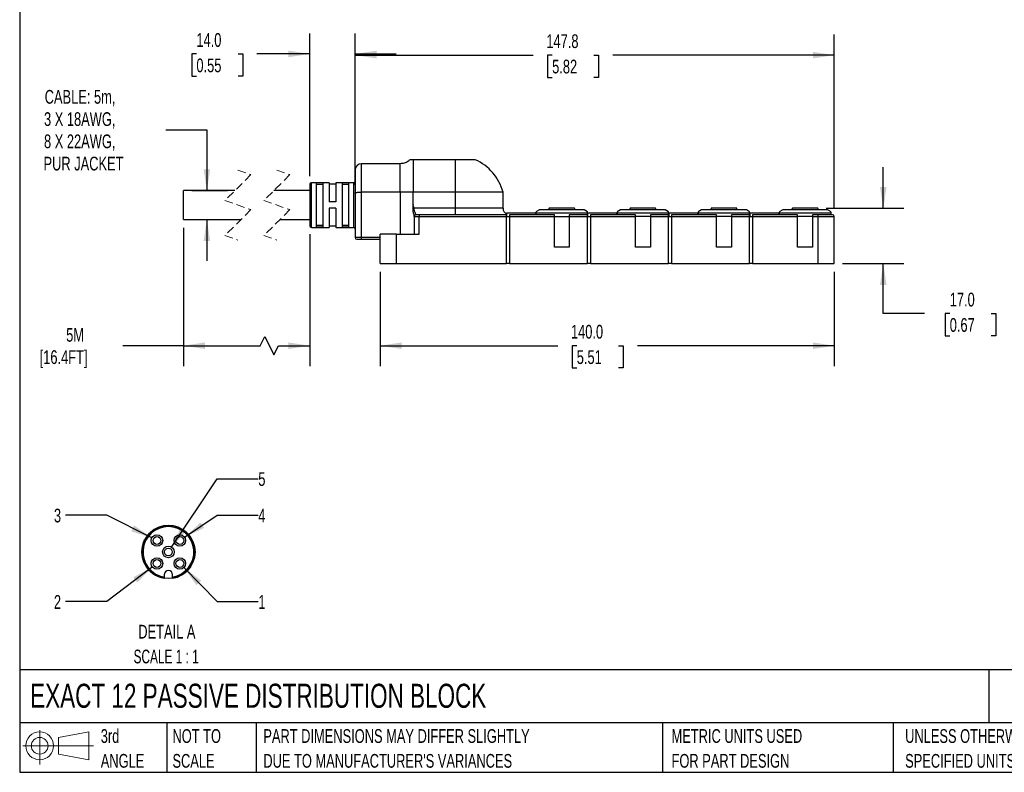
# Model space of a CAD drawing. Header units: millimetres. Extents: x 13 to 546, y 13 to 419.
# Tile 1 of 11: x 13 to 316, y 13 to 245. Entities that reach past the tile are written whole.
import ezdxf

# ---------------------------------------------------------------- set-up
doc = ezdxf.new("R2010")
doc.units = ezdxf.units.MM
doc.header["$LTSCALE"] = 2
doc.linetypes.add('SLD-Dashed', pattern=[1.905, 1.27, -0.635])
doc.linetypes.add('SLD-Solid', pattern=[0])
doc.layers.add('DIMENSIONS', color=140, linetype='SLD-Solid', lineweight=25)
doc.layers.add('TEXT', color=140, linetype='SLD-Solid', lineweight=25)
doc.layers.add('SLD-DEFPOINTS', color=7, linetype='Continuous')
doc.styles.add('SLDTEXTSTYLE0', font='TXT', dxfattribs={"width": 0.7})
doc.styles.add('SLDTEXTSTYLE2', font='TXT', dxfattribs={"width": 0.645455})
doc.dimstyles.new('SLDDIMSTYLE0', dxfattribs={"dimtxt": 4.316016, "dimasz": 6.604, "dimexe": 0, "dimexo": 0.0625, "dimgap": 1.079004, "dimtad": 0, "dimtih": 1, "dimtoh": 1, "dimdec": 1, "dimrnd": 1e-09, "dimzin": 4, "dimdsep": 46, "dimtxsty": 'SLDTEXTSTYLE0', "dimsah": 1, "dimcen": 0.09, "dimadec": 0, "dimazin": 1, "dimtfac": 1, "dimtdec": 1, "dimtofl": 0, "dimtmove": 0, "dimatfit": 3, "dimfxl": 0, "dimfrac": 2, "dimtolj": 1, "dimtzin": 12, "dimarcsym": 0})
doc.dimstyles.new('SLDDIMSTYLE1', dxfattribs={"dimtxt": 4.316016, "dimasz": 6.604, "dimexe": 0, "dimexo": 0.0625, "dimgap": 1.079004, "dimtad": 0, "dimtih": 1, "dimtoh": 1, "dimdec": 1, "dimrnd": 1e-09, "dimzin": 4, "dimdsep": 46, "dimtxsty": 'SLDTEXTSTYLE0', "dimsah": 1, "dimcen": 0.09, "dimadec": 0, "dimazin": 1, "dimtfac": 1, "dimtdec": 1, "dimtmove": 0, "dimatfit": 0, "dimfxl": 0, "dimfrac": 2, "dimtolj": 1, "dimtzin": 12, "dimarcsym": 0})
doc.dimstyles.new('SLDDIMSTYLE2', dxfattribs={"dimtxt": 4.316016, "dimasz": 6.604, "dimexe": 0, "dimexo": 0.0625, "dimgap": 1.079004, "dimtad": 0, "dimtih": 1, "dimtoh": 1, "dimdec": 1, "dimrnd": 1e-09, "dimzin": 12, "dimdsep": 46, "dimtxsty": 'SLDTEXTSTYLE0', "dimsah": 1, "dimcen": 0.09, "dimadec": 0, "dimazin": 3, "dimtfac": 1, "dimtdec": 1, "dimtofl": 0, "dimtmove": 0, "dimatfit": 3, "dimfxl": 0, "dimfrac": 2, "dimtolj": 1, "dimtzin": 12, "dimarcsym": 0})
doc.dimstyles.new('SLDDIMSTYLE3', dxfattribs={"dimtxt": 4.316016, "dimasz": 6.604, "dimexe": 0, "dimexo": 0.0625, "dimgap": 1.079004, "dimtad": 0, "dimtih": 1, "dimtoh": 1, "dimdec": 1, "dimrnd": 1e-09, "dimzin": 12, "dimdsep": 46, "dimtxsty": 'SLDTEXTSTYLE0', "dimsah": 1, "dimcen": 0.09, "dimadec": 0, "dimazin": 3, "dimtfac": 1, "dimtdec": 1, "dimtmove": 0, "dimatfit": 0, "dimfxl": 0, "dimfrac": 2, "dimtolj": 1, "dimtzin": 12, "dimarcsym": 0})
doc.dimstyles.new('SLDDIMSTYLE6', dxfattribs={"dimtxt": 4.316016, "dimasz": 6.604, "dimexe": 0, "dimexo": 0.0625, "dimgap": 1.079004, "dimtad": 0, "dimtih": 1, "dimtoh": 1, "dimdec": 1, "dimlfac": 0.5, "dimrnd": 1e-09, "dimzin": 12, "dimdsep": 46, "dimtxsty": 'SLDTEXTSTYLE0', "dimsah": 1, "dimcen": 0, "dimadec": 0, "dimazin": 3, "dimtfac": 1, "dimtdec": 1, "dimtofl": 0, "dimtmove": 0, "dimatfit": 3, "dimfxl": 0, "dimfrac": 2, "dimtolj": 1, "dimtzin": 12, "dimarcsym": 0})

# ---------------------------------------------------------------- blocks, each defined once
blk = doc.blocks.new('Block11')
at = {"color": 7, "linetype": 'SLD-Solid', "lineweight": 18}
for p, q in [((5.18, 10.62), (5.18, 0)), ((10.96, 8.33), (20.35, 10.06)), ((20.35, 10.06), (20.35, 1.46)), ((10.96, 3.19), (10.96, 8.33)), ((0, 5.76), (21.75, 5.76)), ((10.96, 3.19), (20.35, 1.46))]:
    blk.add_line(p, q, dxfattribs=at)
for radius in [4.3, 2.57]:
    blk.add_circle((5.18, 5.76), radius, dxfattribs=at)
blk = doc.blocks.new('Block12')
at = {"layer": 'SLD-DEFPOINTS'}
blk.add_blockref('Block11', (0, 0), dxfattribs=at)
blk = doc.blocks.new('SW_NOTE_0_1')
at = {"layer": 'TEXT', "color": 0, "char_height": 4.2333, "attachment_point": 1, "style": 'SLDTEXTSTYLE0'}
for s, insert in [('UNLESS OTHERWISE', (0, 5.46)), ('SPECIFIED UNITS ARE:', (0, -2.19))]:
    blk.add_mtext(s, dxfattribs=dict(at, insert=insert))
blk = doc.blocks.new('SW_NOTE_0_2')
at = {"layer": 'TEXT', "color": 0, "char_height": 4.2333, "attachment_point": 1, "style": 'SLDTEXTSTYLE0'}
for s, insert in [('PART DIMENSIONS MAY DIFFER SLIGHTLY', (0, 5.46)), ("DUE TO MANUFACTURER'S VARIANCES", (0, -2.19))]:
    blk.add_mtext(s, dxfattribs=dict(at, insert=insert))
blk = doc.blocks.new('SW_NOTE_0_3')
at = {"layer": 'TEXT', "color": 0, "char_height": 4.233, "attachment_point": 1, "style": 'SLDTEXTSTYLE0'}
for s, insert in [('NOT TO', (0, 5.46)), ('SCALE', (0, -2.19))]:
    blk.add_mtext(s, dxfattribs=dict(at, insert=insert))
blk = doc.blocks.new('SW_NOTE_0_4')
at = {"layer": 'TEXT', "color": 0, "char_height": 4.233, "attachment_point": 1, "style": 'SLDTEXTSTYLE0'}
for s, insert in [('3rd', (0, 5.46)), ('ANGLE', (0, -2.19))]:
    blk.add_mtext(s, dxfattribs=dict(at, insert=insert))
blk = doc.blocks.new('SW_NOTE_0_5')
at = {"layer": 'TEXT', "color": 0, "char_height": 4.2333, "attachment_point": 1, "style": 'SLDTEXTSTYLE0'}
for s, insert in [('METRIC UNITS USED', (0, 5.46)), ('FOR PART DESIGN', (0, -2.19))]:
    blk.add_mtext(s, dxfattribs=dict(at, insert=insert))
blk = doc.blocks.new('_D')
at = {"layer": 'DIMENSIONS'}
for p, q in [((123.89, 167.04), (123.89, 137.87)), ((263.89, 167.04), (263.89, 137.87)), ((123.89, 144.22), (178.63, 144.22)), ((184.48, 144.22), (183.03, 144.22)), ((183.03, 144.22), (183.03, 137.36)), ((197.31, 144.22), (198.76, 144.22)), ((198.76, 144.22), (198.76, 137.36)), ((263.89, 144.22), (203.16, 144.22)), ((183.03, 137.36), (184.48, 137.36)), ((198.76, 137.36), (197.31, 137.36))]:
    blk.add_line(p, q, dxfattribs=at)
for points in [[(123.89, 144.22), (130.49, 143.21), (130.49, 145.24)], [(263.89, 144.22), (257.28, 145.24), (257.28, 143.21)]]:
    blk.add_solid(points, dxfattribs=at)
at = {"layer": 'DIMENSIONS', "char_height": 4.233, "attachment_point": 1, "style": 'SLDTEXTSTYLE0'}
for s, insert in [('140.0', (182.69, 150.65)), ('5.51', (184.48, 142.82))]:
    blk.add_mtext(s, dxfattribs=dict(at, insert=insert))
blk = doc.blocks.new('_D_1')
at = {"layer": 'DIMENSIONS'}
for p, q in [((279.01, 186.58), (279.01, 199.28)), ((261.34, 186.58), (285.36, 186.58)), ((266.43, 169.58), (285.36, 169.58)), ((279.01, 154.15), (279.01, 169.58)), ((291.71, 154.15), (279.01, 154.15)), ((299.49, 154.15), (298.04, 154.15)), ((298.04, 154.15), (298.04, 147.29)), ((312.31, 154.15), (313.76, 154.15)), ((313.76, 154.15), (313.76, 147.29)), ((298.04, 147.29), (299.49, 147.29)), ((313.76, 147.29), (312.31, 147.29))]:
    blk.add_line(p, q, dxfattribs=at)
for points in [[(279.01, 186.58), (280.02, 193.19), (277.99, 193.19)], [(279.01, 169.58), (277.99, 162.98), (280.02, 162.98)]]:
    blk.add_solid(points, dxfattribs=at)
at = {"layer": 'DIMENSIONS', "char_height": 4.233, "attachment_point": 1, "style": 'SLDTEXTSTYLE0'}
for s, insert in [('17.0', (299.49, 160.57)), ('0.67', (299.49, 152.74))]:
    blk.add_mtext(s, dxfattribs=dict(at, insert=insert))
blk = doc.blocks.new('_D_2')
at = {"layer": 'DIMENSIONS'}
for p, q in [((116.14, 193.79), (116.14, 240.16)), ((263.89, 186.62), (263.89, 240.16)), ((116.14, 233.81), (171.04, 233.81)), ((176.89, 233.81), (175.44, 233.81)), ((175.44, 233.81), (175.44, 226.95)), ((189.72, 233.81), (191.17, 233.81)), ((191.17, 233.81), (191.17, 226.95)), ((263.89, 233.81), (195.57, 233.81)), ((175.44, 226.95), (176.89, 226.95)), ((191.17, 226.95), (189.72, 226.95))]:
    blk.add_line(p, q, dxfattribs=at)
for points in [[(116.14, 233.81), (122.74, 232.79), (122.74, 234.83)], [(263.89, 233.81), (257.28, 234.83), (257.28, 232.79)]]:
    blk.add_solid(points, dxfattribs=at)
at = {"layer": 'DIMENSIONS', "char_height": 4.233, "attachment_point": 1, "style": 'SLDTEXTSTYLE0'}
for s, insert in [('147.8', (175.1, 240.23)), ('5.82', (176.89, 232.41))]:
    blk.add_mtext(s, dxfattribs=dict(at, insert=insert))
blk = doc.blocks.new('_D_3')
at = {"layer": 'DIMENSIONS'}
for p, q in [((102.14, 196.52), (102.14, 240.53)), ((116.14, 193.79), (116.14, 240.53)), ((67.19, 234.18), (65.74, 234.18)), ((65.74, 234.18), (65.74, 227.32)), ((80.02, 234.18), (81.47, 234.18)), ((81.47, 234.18), (81.47, 227.32)), ((102.14, 234.18), (85.87, 234.18)), ((116.14, 234.18), (128.84, 234.18)), ((65.74, 227.32), (67.19, 227.32)), ((81.47, 227.32), (80.02, 227.32))]:
    blk.add_line(p, q, dxfattribs=at)
for points in [[(102.14, 234.18), (95.53, 235.19), (95.53, 233.16)], [(116.14, 234.18), (122.74, 233.16), (122.74, 235.19)]]:
    blk.add_solid(points, dxfattribs=at)
at = {"layer": 'DIMENSIONS', "char_height": 4.233, "attachment_point": 1, "style": 'SLDTEXTSTYLE0'}
for s, insert in [('14.0', (67.19, 240.6)), ('0.55', (67.19, 232.77))]:
    blk.add_mtext(s, dxfattribs=dict(at, insert=insert))
blk = doc.blocks.new('_D_4')
at = {"layer": 'DIMENSIONS'}
for p, q in [((63.2, 180.59), (63.2, 137.87)), ((102.14, 178.64), (102.14, 137.87)), ((86.85, 144.22), (88.26, 147.05)), ((88.26, 147.05), (91.08, 141.4)), ((63.2, 144.22), (44.51, 144.22)), ((63.2, 144.22), (86.85, 144.22)), ((91.08, 141.4), (92.49, 144.22)), ((92.49, 144.22), (102.14, 144.22))]:
    blk.add_line(p, q, dxfattribs=at)
for points in [[(63.2, 144.22), (69.8, 143.21), (69.8, 145.24)], [(102.14, 144.22), (95.53, 145.24), (95.53, 143.21)]]:
    blk.add_solid(points, dxfattribs=at)
at = {"layer": 'DIMENSIONS', "char_height": 4.233, "attachment_point": 1, "style": 'SLDTEXTSTYLE0'}
for s, insert in [('5M', (27.03, 149.68)), ('[16.4FT]', (18.86, 142.82))]:
    blk.add_mtext(s, dxfattribs=dict(at, insert=insert))
blk = doc.blocks.new('_D_5')
at = {"layer": 'DIMENSIONS'}
for p, q in [((57.72, 210.75), (70.42, 210.75)), ((70.42, 210.75), (70.42, 192.03)), ((65.74, 192.03), (76.77, 192.03)), ((65.74, 183.13), (76.77, 183.13)), ((70.42, 183.13), (70.42, 170.43))]:
    blk.add_line(p, q, dxfattribs=at)
for points in [[(70.42, 192.03), (71.44, 198.64), (69.41, 198.64)], [(70.42, 183.13), (69.41, 176.53), (71.44, 176.53)]]:
    blk.add_solid(points, dxfattribs=at)
at = {"layer": 'DIMENSIONS', "char_height": 4.233, "attachment_point": 1, "style": 'SLDTEXTSTYLE0'}
for s, insert in [('CABLE: 5m,', (20.41, 223.07)), ('3 X 18AWG,', (20.2, 216.21)), ('8 X 22AWG,', (20.2, 209.35)), ('PUR JACKET', (20.05, 202.49))]:
    blk.add_mtext(s, dxfattribs=dict(at, insert=insert))
blk = doc.blocks.new('_D_18')
at = {"layer": 'DIMENSIONS'}
for p, q in [((63.33, 75.82), (73.57, 65.31)), ((73.57, 65.31), (86.27, 65.31))]:
    blk.add_line(p, q, dxfattribs=at)
blk.add_solid([(63.33, 75.82), (67.21, 70.38), (68.67, 71.8)], dxfattribs=at)
at = {"layer": 'DIMENSIONS', "insert": (86.27, 67.33), "char_height": 4.23, "attachment_point": 1, "style": 'SLDTEXTSTYLE0'}
blk.add_mtext('1', dxfattribs=at)
blk = doc.blocks.new('_D_19')
at = {"layer": 'DIMENSIONS'}
for p, q in [((53.61, 76.02), (39.55, 65.31)), ((39.55, 65.31), (26.85, 65.31))]:
    blk.add_line(p, q, dxfattribs=at)
blk.add_solid([(53.61, 76.02), (47.74, 72.82), (48.97, 71.21)], dxfattribs=at)
at = {"layer": 'DIMENSIONS', "insert": (23.26, 67.33), "char_height": 4.23, "attachment_point": 1, "style": 'SLDTEXTSTYLE0'}
blk.add_mtext('2', dxfattribs=at)
blk = doc.blocks.new('_D_20')
at = {"layer": 'DIMENSIONS'}
for p, q in [((39.55, 91.95), (26.85, 91.95)), ((53.43, 84.96), (39.55, 91.95))]:
    blk.add_line(p, q, dxfattribs=at)
blk.add_solid([(53.43, 84.96), (47.99, 88.84), (47.08, 87.02)], dxfattribs=at)
at = {"layer": 'DIMENSIONS', "insert": (23.26, 93.98), "char_height": 4.23, "attachment_point": 1, "style": 'SLDTEXTSTYLE0'}
blk.add_mtext('3', dxfattribs=at)
blk = doc.blocks.new('_D_21')
at = {"layer": 'DIMENSIONS'}
for p, q in [((63.56, 85.16), (73.57, 91.95)), ((73.57, 91.95), (86.27, 91.95))]:
    blk.add_line(p, q, dxfattribs=at)
blk.add_solid([(63.56, 85.16), (69.6, 88.03), (68.46, 89.71)], dxfattribs=at)
at = {"layer": 'DIMENSIONS', "insert": (86.27, 93.98), "char_height": 4.23, "attachment_point": 1, "style": 'SLDTEXTSTYLE0'}
blk.add_mtext('4', dxfattribs=at)
blk = doc.blocks.new('_D_22')
at = {"layer": 'DIMENSIONS'}
for p, q in [((59.54, 82.11), (73.57, 103.2)), ((73.57, 103.2), (86.27, 103.2))]:
    blk.add_line(p, q, dxfattribs=at)
blk.add_solid([(59.54, 82.11), (64.04, 87.04), (62.35, 88.17)], dxfattribs=at)
at = {"layer": 'DIMENSIONS', "insert": (86.27, 105.23), "char_height": 4.23, "attachment_point": 1, "style": 'SLDTEXTSTYLE0'}
blk.add_mtext('5', dxfattribs=at)
blk = doc.blocks.new('SW_NOTE_0_7')
at = {"layer": 'TEXT', "color": 0, "attachment_point": 2}
for s, insert, char_height, style in [('DETAIL A', (12.83, 5.46), 4.233, 'SLDTEXTSTYLE0'), ('SCALE 1 : 1', (12.62, -2.19), 4.2333, 'SLDTEXTSTYLE2')]:
    blk.add_mtext(s, dxfattribs=dict(at, insert=insert, char_height=char_height, style=style))

msp = doc.modelspace()

# ---------------------------------------------------------------- linework, layer by layer
for p, q in [((134.02, 201.58), (133.1, 201.58)), ((134.02, 201.58), (134.02, 191.58)), ((146.99, 201.58), (134.02, 201.58)), ((146.99, 201.58), (146.99, 191.58)), ((153.16, 201.58), (146.99, 201.58)), ((116.14, 198.34), (116.14, 191.25)), ((129.99, 200.34), (118.14, 200.34)), ((118.14, 191.58), (118.14, 200.34)), ((129.99, 191.58), (129.99, 200.34)), ((108.14, 194.48), (102.64, 194.48)), ((102.64, 180.68), (102.64, 194.48)), ((106.14, 194.41), (104.14, 194.41)), ((104.14, 194.41), (104.14, 180.75)), ((106.14, 194.41), (106.14, 180.75)), ((108.14, 194.48), (108.14, 188.58)), ((115.64, 194.48), (110.14, 194.48)), ((110.14, 194.48), (110.14, 188.58)), ((114.14, 194.41), (112.14, 194.41)), ((112.14, 194.41), (112.14, 180.75)), ((114.14, 194.41), (114.14, 180.75)), ((115.64, 194.48), (115.64, 180.68)), ((79.05, 192.03), (63.2, 192.03)), ((63.2, 183.13), (63.2, 192.03)), ((102.14, 192.03), (91.05, 192.03)), ((102.14, 193.98), (102.14, 181.18)), ((106.14, 193.9), (104.14, 193.9)), ((110.14, 193.98), (108.14, 193.98)), ((114.14, 193.9), (112.14, 193.9)), ((118.14, 177.58), (118.14, 191.58)), ((129.99, 191.58), (118.14, 191.58)), ((129.99, 191.58), (129.99, 178.58)), ((134.02, 191.58), (129.99, 191.58)), ((134.02, 187.77), (134.02, 191.58)), ((146.99, 191.58), (134.02, 191.58)), ((146.99, 191.58), (146.99, 186.58)), ((161.75, 191.58), (146.99, 191.58)), ((161.75, 186.58), (161.75, 191.58)), ((110.14, 188.58), (108.14, 188.58)), ((116.14, 191.25), (116.14, 177.58)), ((108.14, 186.58), (108.14, 180.68)), ((110.14, 186.58), (108.14, 186.58)), ((110.14, 186.58), (110.14, 180.68)), ((146.99, 186.58), (134.34, 186.58)), ((146.99, 186.58), (146.99, 184.58)), ((161.75, 186.58), (146.99, 186.58)), ((172.99, 186.08), (171.89, 185.45)), ((171.89, 185.41), (171.89, 185.16)), ((186.79, 186.08), (172.99, 186.08)), ((175.97, 186.58), (175.79, 186.08)), ((175.84, 186.08), (176.02, 186.58)), ((176.02, 186.58), (175.97, 186.58)), ((183.8, 186.58), (176.02, 186.58)), ((183.99, 186.08), (183.8, 186.58)), ((187.79, 185.5), (186.79, 186.08)), ((187.79, 185.16), (187.79, 185.5)), ((197.99, 186.08), (196.89, 185.45)), ((196.89, 185.41), (196.89, 185.16)), ((211.79, 186.08), (197.99, 186.08)), ((200.97, 186.58), (200.79, 186.08)), ((200.84, 186.08), (201.02, 186.58)), ((201.02, 186.58), (200.97, 186.58)), ((208.8, 186.58), (201.02, 186.58)), ((208.99, 186.08), (208.8, 186.58)), ((212.79, 185.5), (211.79, 186.08)), ((212.79, 185.16), (212.79, 185.48)), ((222.99, 186.08), (221.89, 185.45)), ((221.89, 185.41), (221.89, 185.16)), ((236.79, 186.08), (222.99, 186.08)), ((225.97, 186.58), (225.79, 186.08)), ((225.84, 186.08), (226.02, 186.58)), ((226.02, 186.58), (225.97, 186.58)), ((233.8, 186.58), (226.02, 186.58)), ((233.99, 186.08), (233.8, 186.58)), ((237.79, 185.5), (236.79, 186.08)), ((237.79, 185.16), (237.79, 185.48)), ((247.99, 186.08), (246.89, 185.45)), ((246.89, 185.41), (246.89, 185.16)), ((261.79, 186.08), (247.99, 186.08)), ((250.97, 186.58), (250.79, 186.08)), ((250.84, 186.08), (251.02, 186.58)), ((251.02, 186.58), (250.97, 186.58)), ((258.8, 186.58), (251.02, 186.58)), ((258.99, 186.08), (258.8, 186.58)), ((262.89, 185.45), (261.79, 186.08)), ((262.89, 185.16), (262.89, 185.43)), ((63.2, 183.13), (80.95, 183.13)), ((92.95, 183.13), (102.14, 183.13)), ((134.35, 184.23), (134.39, 184.09)), ((134.39, 184.09), (134.35, 184.23)), ((134.39, 184.09), (134.39, 184.08)), ((134.39, 184.08), (134.39, 178.58)), ((134.39, 184.08), (135.89, 184.08)), ((134.89, 184.58), (134.89, 184.59)), ((135.89, 184.58), (134.89, 184.58)), ((135.89, 184.58), (135.89, 184.08)), ((162.79, 184.58), (135.89, 184.58)), ((135.89, 178.58), (135.89, 184.08)), ((135.89, 184.08), (162.79, 184.08)), ((162.79, 184.08), (162.79, 184.58)), ((162.79, 169.58), (162.79, 184.08)), ((162.79, 184.08), (163.69, 184.08)), ((171.84, 185.08), (162.84, 185.08)), ((162.84, 185.08), (162.84, 184.08)), ((177.59, 184.58), (163.69, 184.58)), ((163.69, 184.58), (163.69, 184.08)), ((163.69, 184.08), (177.59, 184.08)), ((163.69, 184.08), (163.69, 169.58)), ((171.84, 184.58), (171.84, 185.08)), ((171.89, 185.08), (171.84, 185.08)), ((171.89, 185.16), (171.89, 184.58)), ((171.89, 185.16), (187.79, 185.16)), ((177.59, 184.08), (177.59, 184.58)), ((177.59, 174.58), (177.59, 184.08)), ((177.59, 184.08), (182.19, 184.08)), ((187.79, 184.58), (182.19, 184.58)), ((182.19, 184.58), (182.19, 184.08)), ((182.19, 184.08), (182.19, 174.58)), ((182.19, 184.08), (187.79, 184.08)), ((187.79, 184.58), (187.79, 185.16)), ((187.79, 184.08), (187.79, 184.58)), ((187.79, 169.58), (187.79, 184.08)), ((187.79, 184.08), (188.69, 184.08)), ((187.84, 185.08), (187.84, 184.08)), ((196.84, 185.08), (187.84, 185.08)), ((202.59, 184.58), (188.69, 184.58)), ((188.69, 184.58), (188.69, 184.08)), ((188.69, 184.08), (202.59, 184.08)), ((188.69, 184.08), (188.69, 169.58)), ((196.84, 184.58), (196.84, 185.08)), ((196.89, 185.16), (212.79, 185.16)), ((196.89, 185.16), (196.89, 184.58)), ((202.59, 184.08), (202.59, 184.58)), ((202.59, 174.58), (202.59, 184.08)), ((207.19, 184.08), (202.59, 184.08)), ((212.79, 184.58), (207.19, 184.58)), ((207.19, 184.58), (207.19, 184.08)), ((207.19, 184.08), (207.19, 174.58)), ((207.19, 184.08), (212.79, 184.08)), ((212.79, 184.58), (212.79, 185.16)), ((212.79, 184.08), (212.79, 184.58)), ((212.79, 169.58), (212.79, 184.08)), ((212.79, 184.08), (213.69, 184.08)), ((221.84, 185.08), (212.84, 185.08)), ((212.84, 185.08), (212.84, 184.08)), ((227.59, 184.58), (213.69, 184.58)), ((213.69, 184.58), (213.69, 184.08)), ((213.69, 184.08), (227.59, 184.08)), ((213.69, 184.08), (213.69, 169.58)), ((221.84, 184.58), (221.84, 185.08)), ((221.89, 185.16), (221.89, 184.58)), ((221.89, 185.16), (237.79, 185.16)), ((227.59, 184.08), (227.59, 184.58)), ((227.59, 174.58), (227.59, 184.08)), ((232.19, 184.08), (227.59, 184.08)), ((237.79, 184.58), (232.19, 184.58)), ((232.19, 184.58), (232.19, 184.08)), ((232.19, 184.08), (232.19, 174.58)), ((232.19, 184.08), (237.79, 184.08)), ((237.79, 184.58), (237.79, 185.16)), ((237.79, 184.08), (237.79, 184.58)), ((237.79, 169.58), (237.79, 184.08)), ((237.79, 184.08), (238.69, 184.08)), ((237.84, 185.08), (237.84, 184.08)), ((246.84, 185.08), (237.84, 185.08)), ((252.59, 184.58), (238.69, 184.58)), ((238.69, 184.58), (238.69, 184.08)), ((238.69, 184.08), (238.69, 169.58)), ((238.69, 184.08), (252.59, 184.08)), ((246.84, 184.58), (246.84, 185.08)), ((246.89, 185.16), (246.89, 184.58)), ((246.89, 185.16), (262.89, 185.16)), ((252.59, 184.08), (252.59, 184.58)), ((252.59, 174.58), (252.59, 184.08)), ((257.19, 184.08), (252.59, 184.08)), ((258.89, 184.58), (257.19, 184.58)), ((257.19, 184.58), (257.19, 184.08)), ((257.19, 184.08), (257.19, 174.58)), ((257.19, 184.08), (258.89, 184.08)), ((258.89, 184.08), (258.89, 184.58)), ((263.39, 184.58), (258.89, 184.58)), ((258.89, 169.58), (258.89, 184.08)), ((258.89, 184.08), (263.89, 184.08)), ((262.89, 184.58), (262.89, 185.16)), ((263.89, 169.58), (263.89, 184.08)), ((102.64, 180.68), (108.14, 180.68)), ((106.14, 181.26), (104.14, 181.26)), ((106.14, 180.75), (104.14, 180.75)), ((108.14, 181.18), (110.14, 181.18)), ((110.14, 180.68), (115.64, 180.68)), ((114.14, 181.26), (112.14, 181.26)), ((114.14, 180.75), (112.14, 180.75)), ((118.14, 177.58), (116.14, 177.58)), ((116.64, 177.08), (118.14, 177.08)), ((118.14, 177.08), (118.14, 177.58)), ((123.89, 177.58), (118.14, 177.58)), ((118.14, 177.08), (123.89, 177.08)), ((123.89, 169.58), (123.89, 178.58)), ((128.89, 178.58), (123.89, 178.58)), ((128.89, 169.58), (128.89, 178.58)), ((128.89, 178.58), (135.89, 178.58)), ((182.19, 174.58), (177.59, 174.58)), ((207.19, 174.58), (202.59, 174.58)), ((232.19, 174.58), (227.59, 174.58)), ((257.19, 174.58), (252.59, 174.58)), ((123.89, 169.58), (128.89, 169.58)), ((128.89, 169.58), (162.79, 169.58)), ((163.69, 169.58), (162.79, 169.58)), ((163.69, 169.58), (187.79, 169.58)), ((188.69, 169.58), (187.79, 169.58)), ((188.69, 169.58), (212.79, 169.58)), ((213.69, 169.58), (212.79, 169.58)), ((213.69, 169.58), (237.79, 169.58)), ((238.69, 169.58), (237.79, 169.58)), ((238.69, 169.58), (258.89, 169.58)), ((258.89, 169.58), (263.89, 169.58)), ((57.04, 88.69), (55.57, 88.26)), ((58.56, 88.83), (57.04, 88.69)), ((60.08, 88.69), (58.56, 88.83)), ((61.54, 88.26), (60.08, 88.69)), ((62.91, 87.58), (61.54, 88.26)), ((51.97, 85.52), (51.18, 84.21)), ((52.99, 86.65), (51.97, 85.52)), ((50.65, 82.78), (50.38, 81.28)), ((51.18, 84.21), (50.65, 82.78)), ((50.71, 78.26), (51.28, 76.84)), ((65.83, 76.84), (66.41, 78.26)), ((57.26, 73.63), (57.26, 72.9)), ((57.26, 72.9), (57.26, 72.53)), ((59.86, 72.9), (59.86, 73.63)), ((59.86, 72.53), (59.86, 72.9)), ((62.72, 73.56), (63.95, 74.45))]:
    msp.add_line(p, q)
at = {"color": 7, "linetype": 'SLD-Dashed', "lineweight": 18}
for p, q in [((80, 198.38), (84, 196.98)), ((92, 198.38), (96, 196.98)), ((84, 196.98), (76, 188.98)), ((96, 196.98), (88, 188.98)), ((76, 188.98), (84, 186.18)), ((88, 188.98), (96, 186.18)), ((84, 186.18), (76, 178.18)), ((96, 186.18), (88, 178.18)), ((76, 178.18), (80, 176.78)), ((88, 178.18), (92, 176.78))]:
    msp.add_line(p, q, dxfattribs=at)
at = {"flags": 128}
for points in [[(55.57, 88.26), (54.21, 87.58), (52.99, 86.65)], [(65.14, 85.52), (64.12, 86.65), (62.91, 87.58)], [(50.38, 81.28), (50.4, 79.75), (50.71, 78.26)], [(63.95, 74.45), (65, 75.56), (65.83, 76.84)], [(59.86, 72.53), (61.33, 72.91), (62.72, 73.56)]]:
    msp.add_lwpolyline(points, dxfattribs=at)
for centre, radius in [((55.02, 84.16), 1.78), ((55.02, 84.16), 1.2), ((62.09, 84.16), 1.78), ((62.09, 84.16), 1.2), ((58.56, 80.63), 1.78), ((58.56, 80.63), 1.2), ((55.02, 77.09), 1.78), ((55.02, 77.09), 1.2), ((62.09, 77.09), 1.78), ((62.09, 77.09), 1.2)]:
    msp.add_circle(centre, radius)
for centre, radius, start, end in [((146.99, 187.58), 15.3, 15.1554, 66.2104), ((118.14, 198.34), 2, 90, 180), ((102.64, 193.98), 0.5, 90.0003, 179.9996), ((115.64, 194.98), 0.5, 270, 0.0003), ((163.75, 186.58), 2, 180, 241.2664), ((134.89, 184.08), 0.5, 90.0001, 180), ((263.39, 184.08), 0.5, 0.0004, 89.9997), ((102.64, 181.18), 0.5, 180.0004, 269.9997), ((115.64, 180.18), 0.5, 359.9997, 90), ((116.64, 177.58), 0.5, 180.0004, 269.9997), ((58.56, 80.63), 7.84, 279.5495, 260.4505), ((58.56, 80.63), 8.2, 343.2015, 36.6), ((58.56, 80.63), 8.2, 207.4789, 260.878), ((58.56, 73.63), 1.3, 360, 180)]:
    msp.add_arc(centre, radius, start, end)
for points, knots in [([(133.08, 201.62), (132.86, 201.41), (132.33, 200.91), (131.24, 200.45), (130.4, 200.38), (129.99, 200.34)], [0, 0, 0, 0, 0.262286, 0.637709, 1, 1, 1, 1]), ([(116.14, 191.25), (116.14, 191.25), (116.14, 191.28), (116.24, 191.38), (116.51, 191.45), (116.94, 191.53), (117.5, 191.57), (117.92, 191.58), (118.14, 191.58)], [0, 0, 0, 0, 0.001278, 0.047263, 0.183243, 0.40195, 0.683631, 1, 1, 1, 1]), ([(134.02, 187.77), (133.99, 187.58), (133.91, 187.19), (133.88, 186.59), (133.92, 185.98), (134.01, 185.42), (134.13, 184.94), (134.25, 184.55), (134.33, 184.32), (134.35, 184.23), (134.35, 184.23)], [0, 0, 0, 0, 0.159837, 0.330509, 0.501329, 0.66141, 0.803103, 0.918162, 0.998895, 1, 1, 1, 1]), ([(134.34, 186.58), (134.25, 186.77), (134.07, 187.15), (134.04, 187.57), (134.02, 187.77)], [0, 0, 0, 0, 0.507343, 1, 1, 1, 1]), ([(134.89, 184.59), (134.88, 184.61), (134.86, 184.68), (134.76, 184.9), (134.59, 185.29), (134.43, 185.77), (134.35, 186.22), (134.34, 186.46), (134.34, 186.58)], [0, 0, 0, 0, 0.034235, 0.10477, 0.337776, 0.64868, 0.828513, 1, 1, 1, 1]), ([(134.35, 184.23), (134.36, 184.21), (134.37, 184.19), (134.38, 184.2), (134.39, 184.2)], [0, 0, 0, 0, 0.913973, 1, 1, 1, 1]), ([(162.79, 184.82), (162.79, 184.82), (162.79, 184.86), (162.79, 184.76), (162.79, 184.73), (162.79, 184.73)], [0, 0, 0, 0, 0.07752, 0.882169, 1, 1, 1, 1])]:
    msp.add_open_spline(points, degree=3, knots=knots)
at = {"layer": 'SLD-DEFPOINTS'}
msp.add_circle((58.56, 80.63), 8.2, dxfattribs=at)
at = {"layer": 'TEXT'}
for p, q in [((12.7, 419.1), (12.7, 12.7)), ((546.1, 44.25), (12.7, 44.25)), ((311.52, 44.25), (311.52, 27.94)), ((546.1, 27.94), (12.7, 27.94)), ((58.09, 27.94), (58.09, 12.7)), ((85.67, 27.94), (85.67, 12.7)), ((210.97, 27.94), (210.97, 12.7)), ((282, 27.94), (282, 12.7)), ((12.7, 12.7), (546.1, 12.7))]:
    msp.add_line(p, q, dxfattribs=at)

# ---------------------------------------------------------------- block references
at = {"layer": 'SLD-DEFPOINTS'}
msp.add_blockref('Block12', (13.68, 15.11), dxfattribs=at)
at = {"layer": 'TEXT'}
for name, p in [('SW_NOTE_0_7', (45.25, 52.71)), ('SW_NOTE_0_4', (37.7, 20.54)), ('SW_NOTE_0_3', (59.81, 20.54)), ('SW_NOTE_0_2', (87.83, 20.54)), ('SW_NOTE_0_5', (213.71, 20.54)), ('SW_NOTE_0_1', (285.74, 20.54))]:
    msp.add_blockref(name, p, dxfattribs=at)

# ---------------------------------------------------------------- texts
at = {"layer": 'TEXT', "insert": (15.93, 40), "char_height": 7.4083, "attachment_point": 1, "style": 'SLDTEXTSTYLE0'}
msp.add_mtext('EXACT 12 PASSIVE DISTRIBUTION BLOCK', dxfattribs=at)

# ---------------------------------------------------------------- dimensions: what is measured, and where the dimension line sits
at = {"layer": 'DIMENSIONS'}
for base, p1, p2, dimstyle, picture, middle in [((102.14, 234.18), (116.14, 191.25), (102.14, 193.98), 'SLDDIMSTYLE1', '_D_3', (73.61, 234.18)), ((116.13555174, 233.80951911), (263.88555174, 184.0816403), (116.13555174, 191.24605892), 'SLDDIMSTYLE2', '_D_2', (183.30601835, 233.80951911)), ((263.89, 144.22), (123.89, 169.58), (263.89, 169.58), 'SLDDIMSTYLE0', '_D', (190.9, 144.22))]:
    dim = msp.add_linear_dim(base=base, p1=p1, p2=p2, dimstyle=dimstyle, dxfattribs=at)
    dim.commit()
    dim.dimension.update_dxf_attribs({"geometry": picture, "text_midpoint": middle, "dimtype": 160})
dim = msp.add_linear_dim(base=(70.42, 183.13), p1=(63.2, 192.03), p2=(63.2, 183.13), angle=90, text='Cable: 5m,\\P3 x 18AWG,\\P8 x 22AWG,\\PPUR jacket', dimstyle='SLDDIMSTYLE3', dxfattribs=at)
dim.commit()
dim.dimension.update_dxf_attribs({"geometry": '_D_5', "text_midpoint": (70.42, 210.75), "dimtype": 160})
dim = msp.add_linear_dim(base=(279.01, 186.58), p1=(263.89, 169.58), p2=(258.8, 186.58), angle=90, dimstyle='SLDDIMSTYLE1', dxfattribs=at)
dim.commit()
dim.dimension.update_dxf_attribs({"geometry": '_D_1', "text_midpoint": (279.01, 154.15), "dimtype": 160})
dim = msp.add_linear_dim(base=(102.14, 144.22), p1=(63.2, 183.13), p2=(102.14, 181.18), text='5M\\P[16.4FT]', dimstyle='SLDDIMSTYLE2', dxfattribs=at)
dim.commit()
dim.dimension.update_dxf_attribs({"geometry": '_D_4', "text_midpoint": (31.2, 144.22), "dimtype": 160})
for p1, p2, text, picture, middle in [((57.57, 79.15), (59.54, 82.11), '5', '_D_22', (88.07, 103.2)), ((56.61, 83.36), (53.43, 84.96), '3', '_D_20', (25.05, 91.95)), ((60.62, 83.17), (63.56, 85.16), '4', '_D_21', (88.07, 91.95)), ((56.44, 78.17), (53.61, 76.02), '2', '_D_19', (25.05, 65.31)), ((60.85, 78.37), (63.33, 75.82), '1', '_D_18', (88.07, 65.31))]:
    dim = msp.add_diameter_dim_2p(p1=p1, p2=p2, text=text, dimstyle='SLDDIMSTYLE6', override={"dimpost": '<>'}, dxfattribs=at)
    dim.commit()
    dim.dimension.update_dxf_attribs({"geometry": picture, "text_midpoint": middle, "dimtype": 163})

doc.saveas('drawing.dxf')
